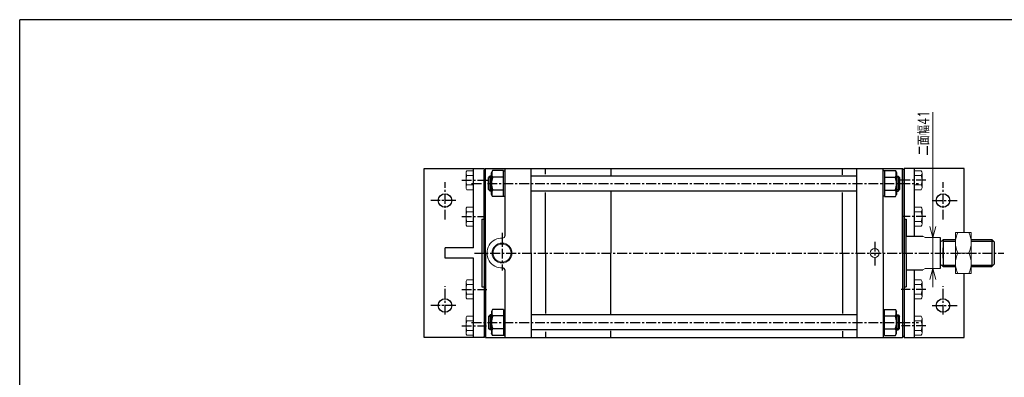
# Model space of a CAD drawing. Header units: millimetres. Extents: x -985 to 985, y -705 to 705.
# Tile 2 of 3: x -985 to 328, y 228 to 705. Entities that reach past the tile are written whole.
import ezdxf
from ezdxf.enums import TextEntityAlignment as Align

# ---------------------------------------------------------------- set-up
doc = ezdxf.new("R2010")
doc.units = ezdxf.units.MM
doc.header["$LTSCALE"] = 0.416667
doc.linetypes.add('CENTER', pattern=[50.8, 31.75, -6.35, 6.35, -6.35])
doc.layers.add('ZUWAKU', color=7, linetype='Continuous')
doc.styles.add('dcStyle0', font='txt.shx', dxfattribs={"width": 0.85, "bigfont": 'bigfont'})

# ---------------------------------------------------------------- blocks, each defined once
blk = doc.blocks.new('DC_GROUP_Φ200_2')
at = {"color": 4, "linetype": 'Continuous', "lineweight": 18}
for p, q in [((232.7, 414.5), (228.7, 429.5)), ((236.7, 429.5), (232.7, 414.5)), ((232.7, 414.5), (232.7, 429.5))]:
    blk.add_line(p, q, dxfattribs=at)
blk = doc.blocks.new('DC_GROUP_Φ200_3')
at = {"color": 4, "linetype": 'Continuous', "lineweight": 18}
for p, q in [((228.7, 358.5), (232.7, 373.5)), ((232.7, 373.5), (236.7, 358.5)), ((232.7, 373.5), (232.7, 358.5))]:
    blk.add_line(p, q, dxfattribs=at)
blk = doc.blocks.new('DC_GROUP_Φ200_13')
at = {"color": 4, "linetype": 'Continuous', "lineweight": 25}
for p, q in [((-354.4, 318.8), (-356, 316)), ((-356, 316), (-356, 287)), ((-340, 318.8), (-354.4, 318.8)), ((-340, 318.8), (-340, 284.2)), ((-340, 318.4), (-340, 284.6)), ((-340, 318.4), (-337.9, 318.4)), ((-340, 310.2), (-354.4, 310.2)), ((-340, 292.9), (-354.4, 292.9)), ((-354.4, 284.2), (-356, 287)), ((-340, 284.2), (-354.4, 284.2)), ((-340, 284.6), (-337.9, 284.6))]:
    blk.add_line(p, q, dxfattribs=at)
for centre, radius, start, end in [((-346.9, 314.5), 8.66, 150, 210), ((-332.2, 301.5), 23.8, 158.7017, 201.2983), ((-346.9, 288.5), 8.66, 150, 210)]:
    blk.add_arc(centre, radius, start, end, dxfattribs=at)
blk = doc.blocks.new('DC_GROUP_Φ200_14')
at = {"color": 4, "linetype": 'Continuous', "lineweight": 25}
for p, q in [((168.2, 318.4), (166.1, 318.4)), ((168.2, 284.2), (168.2, 318.8)), ((168.2, 318.8), (182.6, 318.8)), ((168.2, 284.6), (168.2, 318.4)), ((182.6, 318.8), (184.2, 316)), ((184.2, 287), (184.2, 316)), ((168.2, 310.2), (182.6, 310.2)), ((168.2, 292.9), (182.6, 292.9)), ((168.2, 284.6), (166.1, 284.6)), ((168.2, 284.2), (182.6, 284.2)), ((182.6, 284.2), (184.2, 287))]:
    blk.add_line(p, q, dxfattribs=at)
for centre, radius, start, end in [((175.1, 314.5), 8.66, 330, 30), ((160.3, 301.5), 23.8, 338.7017, 21.2983), ((175.1, 288.5), 8.66, 330, 30)]:
    blk.add_arc(centre, radius, start, end, dxfattribs=at)
blk = doc.blocks.new('DC_GROUP_Φ200_15')
at = {"color": 4, "linetype": 'Continuous', "lineweight": 25}
for p, q in [((-354.4, 503.8), (-356, 501)), ((-356, 472), (-356, 501)), ((-340, 503.8), (-354.4, 503.8)), ((-340, 469.2), (-340, 503.8)), ((-340, 469.6), (-340, 503.4)), ((-340, 503.4), (-337.9, 503.4)), ((-340, 495.2), (-354.4, 495.2)), ((-340, 477.9), (-354.4, 477.9)), ((-354.4, 469.2), (-356, 472)), ((-340, 469.2), (-354.4, 469.2)), ((-340, 469.6), (-337.9, 469.6))]:
    blk.add_line(p, q, dxfattribs=at)
for centre, radius, start, end in [((-346.9, 499.5), 8.66, 150, 210), ((-332.2, 486.5), 23.8, 158.7017, 201.2983), ((-346.9, 473.5), 8.66, 150, 210)]:
    blk.add_arc(centre, radius, start, end, dxfattribs=at)
blk = doc.blocks.new('DC_GROUP_Φ200_16')
at = {"color": 4, "linetype": 'Continuous', "lineweight": 25}
for p, q in [((168.2, 503.4), (166.1, 503.4)), ((168.2, 503.8), (168.2, 469.2)), ((168.2, 503.8), (182.6, 503.8)), ((168.2, 503.4), (168.2, 469.6)), ((182.6, 503.8), (184.2, 501)), ((184.2, 501), (184.2, 472)), ((168.2, 495.2), (182.6, 495.2)), ((168.2, 477.9), (182.6, 477.9)), ((168.2, 469.6), (166.1, 469.6)), ((168.2, 469.2), (182.6, 469.2)), ((182.6, 469.2), (184.2, 472))]:
    blk.add_line(p, q, dxfattribs=at)
for centre, radius, start, end in [((175.1, 499.5), 8.66, 330, 30), ((160.3, 486.5), 23.8, 338.7017, 21.2983), ((175.1, 473.5), 8.66, 330, 30)]:
    blk.add_arc(centre, radius, start, end, dxfattribs=at)
blk = doc.blocks.new('DC_GROUP_Φ200_17')
at = {"color": 4, "linetype": 'Continuous', "lineweight": 13}
for p, q in [((283.7, 421.5), (262.7, 421.5)), ((262.7, 421.5), (262.7, 366.5)), ((283.7, 366.5), (283.7, 421.5)), ((265.7, 394), (280.6, 394)), ((262.7, 366.5), (283.7, 366.5))]:
    blk.add_line(p, q, dxfattribs=at)
for centre, start, end in [((295.3, 407.8), 155.068, 204.932), ((251.1, 407.8), 335.068, 24.932), ((295.3, 380.3), 155.068, 204.932), ((251.1, 380.3), 335.068, 24.932)]:
    blk.add_arc(centre, 32.6, start, end, dxfattribs=at)
blk = doc.blocks.new('DC_GROUP_Φ200_36')
at = {"color": 4, "linetype": 'Continuous', "lineweight": 13}
for p, q in [((-389.9, 306.5), (-389.9, 287.5)), ((-379.9, 309.7), (-388.6, 309.7)), ((-379.9, 303.4), (-388.6, 303.4)), ((-379.9, 309.7), (-379.9, 284.3)), ((-379.9, 290.7), (-388.6, 290.7)), ((-379.9, 284.3), (-388.6, 284.3))]:
    blk.add_line(p, q, dxfattribs=at)
for centre, radius, start, end in [((-385.3, 306.5), 4.6, 136.3665, 223.6335), ((-373.4, 297), 16.5, 157.363, 202.637), ((-385.3, 287.5), 4.6, 136.3665, 223.6335)]:
    blk.add_arc(centre, radius, start, end, dxfattribs=at)
blk = doc.blocks.new('DC_GROUP_Φ200_37')
at = {"color": 4, "linetype": 'Continuous', "lineweight": 13}
for p, q in [((-389.9, 355), (-389.9, 336)), ((-379.9, 358.2), (-388.6, 358.2)), ((-379.9, 358.2), (-379.9, 332.8)), ((-379.9, 351.9), (-388.6, 351.9)), ((-379.9, 339.2), (-388.6, 339.2)), ((-379.9, 332.8), (-388.6, 332.8))]:
    blk.add_line(p, q, dxfattribs=at)
for centre, radius, start, end in [((-385.3, 355), 4.6, 136.3665, 223.6335), ((-373.4, 345.5), 16.5, 157.363, 202.637), ((-385.3, 336), 4.6, 136.3665, 223.6335)]:
    blk.add_arc(centre, radius, start, end, dxfattribs=at)
blk = doc.blocks.new('DC_GROUP_Φ200_38')
at = {"color": 4, "linetype": 'Continuous', "lineweight": 13}
for p, q in [((-389.9, 452), (-389.9, 433)), ((-379.9, 455.2), (-388.6, 455.2)), ((-379.9, 448.9), (-388.6, 448.9)), ((-379.9, 455.2), (-379.9, 429.8)), ((-379.9, 436.2), (-388.6, 436.2)), ((-379.9, 429.8), (-388.6, 429.8))]:
    blk.add_line(p, q, dxfattribs=at)
for centre, radius, start, end in [((-385.3, 452), 4.6, 136.3665, 223.6335), ((-373.4, 442.5), 16.5, 157.363, 202.637), ((-385.3, 433), 4.6, 136.3665, 223.6335)]:
    blk.add_arc(centre, radius, start, end, dxfattribs=at)
blk = doc.blocks.new('DC_GROUP_Φ200_39')
at = {"color": 4, "linetype": 'Continuous', "lineweight": 13}
for p, q in [((-389.9, 500.5), (-389.9, 481.5)), ((-379.9, 503.7), (-388.6, 503.7)), ((-379.9, 503.7), (-379.9, 478.3)), ((-379.9, 497.4), (-388.6, 497.4)), ((-379.9, 484.7), (-388.6, 484.7)), ((-379.9, 478.3), (-388.6, 478.3))]:
    blk.add_line(p, q, dxfattribs=at)
for centre, radius, start, end in [((-385.3, 500.5), 4.6, 136.3665, 223.6335), ((-373.4, 491), 16.5, 157.363, 202.637), ((-385.3, 481.5), 4.6, 136.3665, 223.6335)]:
    blk.add_arc(centre, radius, start, end, dxfattribs=at)
blk = doc.blocks.new('DC_GROUP_Φ200_41')
at = {"color": 4, "linetype": 'Continuous', "lineweight": 13}
for p, q in [((208.1, 284.3), (208.1, 309.7)), ((208.1, 309.7), (216.8, 309.7)), ((208.1, 303.4), (216.8, 303.4)), ((218.1, 287.5), (218.1, 306.5)), ((208.1, 290.7), (216.8, 290.7)), ((208.1, 284.3), (216.8, 284.3))]:
    blk.add_line(p, q, dxfattribs=at)
for centre, radius, start, end in [((213.5, 306.5), 4.6, 316.3665, 43.6335), ((201.6, 297), 16.5, 337.363, 22.637), ((213.5, 287.5), 4.6, 316.3665, 43.6335)]:
    blk.add_arc(centre, radius, start, end, dxfattribs=at)
blk = doc.blocks.new('DC_GROUP_Φ200_42')
at = {"color": 4, "linetype": 'Continuous', "lineweight": 13}
for p, q in [((208.1, 332.8), (208.1, 358.2)), ((208.1, 358.2), (216.8, 358.2)), ((218.1, 336), (218.1, 355)), ((208.1, 351.9), (216.8, 351.9)), ((208.1, 339.2), (216.8, 339.2)), ((208.1, 332.8), (216.8, 332.8))]:
    blk.add_line(p, q, dxfattribs=at)
for centre, radius, start, end in [((213.5, 355), 4.6, 316.3665, 43.6335), ((201.6, 345.5), 16.5, 337.363, 22.637), ((213.5, 336), 4.6, 316.3665, 43.6335)]:
    blk.add_arc(centre, radius, start, end, dxfattribs=at)
blk = doc.blocks.new('DC_GROUP_Φ200_43')
at = {"color": 4, "linetype": 'Continuous', "lineweight": 13}
for p, q in [((208.1, 429.8), (208.1, 455.2)), ((208.1, 455.2), (216.8, 455.2)), ((208.1, 448.9), (216.8, 448.9)), ((218.1, 433), (218.1, 452)), ((208.1, 436.2), (216.8, 436.2)), ((208.1, 429.8), (216.8, 429.8))]:
    blk.add_line(p, q, dxfattribs=at)
for centre, radius, start, end in [((213.5, 452), 4.6, 316.3665, 43.6335), ((201.6, 442.5), 16.5, 337.363, 22.637), ((213.5, 433), 4.6, 316.3665, 43.6335)]:
    blk.add_arc(centre, radius, start, end, dxfattribs=at)
blk = doc.blocks.new('DC_GROUP_Φ200_44')
at = {"color": 4, "linetype": 'Continuous', "lineweight": 13}
for p, q in [((208.1, 478.3), (208.1, 503.7)), ((208.1, 503.7), (216.8, 503.7)), ((218.1, 481.5), (218.1, 500.5)), ((208.1, 497.4), (216.8, 497.4)), ((208.1, 484.7), (216.8, 484.7)), ((208.1, 478.3), (216.8, 478.3))]:
    blk.add_line(p, q, dxfattribs=at)
for centre, radius, start, end in [((213.5, 500.5), 4.6, 316.3665, 43.6335), ((201.6, 491), 16.5, 337.363, 22.637), ((213.5, 481.5), 4.6, 316.3665, 43.6335)]:
    blk.add_arc(centre, radius, start, end, dxfattribs=at)

msp = doc.modelspace()

# ---------------------------------------------------------------- linework, layer by layer
at = {"color": 4, "linetype": 'Continuous', "lineweight": 13}
for p, q in [((232.717, 581.763), (232.717, 414.519)), ((222.088, 414.519), (219.048, 416.519)), ((222.088, 414.519), (242.088, 414.519)), ((232.717, 373.519), (232.717, 414.519)), ((262.667, 410.019), (262.667, 378.019)), ((219.048, 371.519), (222.088, 373.519)), ((222.088, 373.519), (242.088, 373.519)), ((232.717, 348.519), (232.717, 373.519))]:
    msp.add_line(p, q, dxfattribs=at)
at = {"color": 4, "linetype": 'Continuous', "lineweight": 25}
for p, q in [((-445.912, 506.519), (-365.912, 506.519)), ((-445.912, 281.519), (-445.912, 506.519)), ((-379.912, 401.019), (-379.912, 506.519)), ((-363.912, 506.519), (-365.912, 504.519)), ((-363.912, 506.519), (-365.912, 504.519)), ((-365.912, 506.519), (-365.912, 281.519)), ((-365.912, 439.019), (-365.912, 504.519)), ((-365.912, 394.019), (-365.912, 504.519)), ((-363.912, 506.519), (192.088, 506.519)), ((-363.912, 506.519), (192.088, 506.519)), ((-363.912, 394.019), (-363.912, 506.519)), ((-337.912, 416.997), (-337.912, 506.519)), ((-302.912, 394.019), (-302.912, 506.519)), ((-283.812, 499.142), (-283.812, 506.519)), ((-196.912, 506.519), (-196.912, 497.912)), ((111.988, 498.077), (111.988, 506.519)), ((131.088, 394.019), (131.088, 506.519)), ((166.088, 394.019), (166.088, 506.519)), ((192.088, 506.519), (194.088, 504.519)), ((192.088, 506.519), (194.088, 504.519)), ((192.088, 394.019), (192.088, 506.519)), ((274.088, 506.519), (194.088, 506.519)), ((194.088, 506.519), (194.088, 281.519)), ((194.088, 439.019), (194.088, 504.519)), ((194.088, 394.019), (194.088, 504.519)), ((208.088, 416.519), (208.088, 506.519)), ((274.088, 421.519), (274.088, 506.519)), ((-357.912, 496.519), (-359.912, 494.519)), ((-359.912, 478.519), (-359.912, 494.519)), ((-359.512, 494.919), (-356.012, 494.919)), ((-356.012, 496.519), (-357.912, 496.519)), ((-357.912, 476.519), (-357.912, 496.519)), ((131.088, 496.519), (-302.912, 496.519)), ((184.188, 496.519), (186.088, 496.519)), ((187.688, 494.919), (184.188, 494.919)), ((186.088, 496.519), (188.088, 494.519)), ((186.088, 496.519), (186.088, 476.519)), ((188.088, 494.519), (188.088, 478.519)), ((-357.912, 476.519), (-359.912, 478.519)), ((-359.512, 478.119), (-356.012, 478.119)), ((-356.012, 476.519), (-357.912, 476.519)), ((131.088, 476.519), (-302.912, 476.519)), ((-283.812, 394.019), (-283.812, 474.63)), ((-196.912, 475.34), (-196.912, 394.019)), ((111.988, 394.019), (111.988, 474.476)), ((187.688, 478.119), (184.188, 478.119)), ((184.188, 476.519), (186.088, 476.519)), ((186.088, 476.519), (188.088, 478.519)), ((-368.912, 439.019), (-365.912, 439.019)), ((-368.912, 439.019), (-368.912, 349.019)), ((-368.912, 439.019), (-365.912, 439.019)), ((194.088, 439.019), (197.088, 439.019)), ((194.088, 439.019), (197.088, 439.019)), ((197.088, 439.019), (197.088, 416.519)), ((197.088, 394.019), (197.088, 439.019)), ((197.088, 416.519), (219.048, 416.519)), ((242.088, 414.519), (242.088, 373.384)), ((246.088, 412.019), (262.667, 412.019)), ((246.088, 412.019), (246.088, 376.019)), ((246.088, 410.019), (262.667, 410.019)), ((283.667, 412.019), (311.088, 412.019)), ((283.667, 410.019), (313.088, 410.019)), ((314.088, 409.019), (311.088, 412.019)), ((311.088, 412.019), (311.088, 376.019)), ((314.088, 409.019), (314.088, 379.019)), ((-417.912, 387.019), (-417.912, 401.019)), ((-379.912, 401.019), (-417.912, 401.019)), ((-365.912, 394.019), (-365.912, 283.519)), ((-363.912, 394.019), (-363.912, 281.519)), ((-302.912, 394.019), (-302.912, 281.519)), ((-283.812, 394.019), (-283.812, 313.408)), ((-196.912, 312.697), (-196.912, 394.019)), ((111.988, 394.019), (111.988, 313.562)), ((131.088, 394.019), (131.088, 281.519)), ((166.088, 394.019), (166.088, 281.519)), ((192.088, 394.019), (192.088, 281.519)), ((194.088, 394.019), (194.088, 283.519)), ((197.088, 394.019), (197.088, 349.019)), ((246.088, 387.019), (246.088, 401.019)), ((-379.912, 387.019), (-417.912, 387.019)), ((-379.912, 281.519), (-379.912, 387.019)), ((-337.912, 281.519), (-337.912, 371.041)), ((197.088, 371.519), (219.048, 371.519)), ((208.088, 281.519), (208.088, 371.519)), ((246.088, 378.019), (262.667, 378.019)), ((246.088, 376.019), (262.667, 376.019)), ((283.667, 378.019), (313.088, 378.019)), ((283.667, 376.019), (311.088, 376.019)), ((314.088, 379.019), (311.088, 376.019)), ((274.088, 281.519), (274.088, 366.519)), ((-368.912, 349.019), (-365.912, 349.019)), ((194.088, 349.019), (197.088, 349.019)), ((-357.912, 311.519), (-359.912, 309.519)), ((-359.912, 309.519), (-359.912, 293.519)), ((-359.512, 309.919), (-356.012, 309.919)), ((-356.012, 311.519), (-357.912, 311.519)), ((-357.912, 311.519), (-357.912, 291.519)), ((131.088, 311.519), (-302.912, 311.519)), ((184.188, 311.519), (186.088, 311.519)), ((187.688, 309.919), (184.188, 309.919)), ((186.088, 311.519), (188.088, 309.519)), ((186.088, 291.519), (186.088, 311.519)), ((188.088, 293.519), (188.088, 309.519)), ((-357.912, 291.519), (-359.912, 293.519)), ((-359.512, 293.119), (-356.012, 293.119)), ((-356.012, 291.519), (-357.912, 291.519)), ((131.088, 291.519), (-302.912, 291.519)), ((-283.812, 288.896), (-283.812, 281.519)), ((-196.912, 281.519), (-196.912, 290.125)), ((111.988, 289.96), (111.988, 281.519)), ((187.688, 293.119), (184.188, 293.119)), ((184.188, 291.519), (186.088, 291.519)), ((186.088, 291.519), (188.088, 293.519)), ((-365.912, 281.519), (-445.912, 281.519)), ((-363.912, 281.519), (-365.912, 283.519)), ((-363.912, 281.519), (192.088, 281.519)), ((192.088, 281.519), (194.088, 283.519)), ((194.088, 281.519), (274.088, 281.519))]:
    msp.add_line(p, q, dxfattribs=at)
at = {"color": 4, "linetype": 'CENTER', "lineweight": 25}
for p, q in [((-417.912, 438.484), (-417.912, 488.284)), ((-395.633, 491.019), (-360.367, 491.019)), ((-382.558, 486.519), (213.227, 486.519)), ((223.361, 491.019), (188.542, 491.019)), ((246.088, 438.484), (246.088, 488.284)), ((-403.412, 464.019), (-436.847, 464.019)), ((231.588, 464.019), (265.023, 464.019)), ((-395.633, 442.519), (-363.967, 442.519)), ((223.361, 442.519), (192.142, 442.519)), ((-341.912, 420.876), (-341.912, 370.649)), ((155.088, 409.069), (155.088, 377.16)), ((-378.762, 394.019), (327.278, 394.019)), ((-417.912, 311.884), (-417.912, 349.684)), ((-395.633, 345.519), (-362.167, 345.519)), ((223.361, 345.519), (190.342, 345.519)), ((246.088, 311.884), (246.088, 349.684)), ((-403.412, 324.019), (-436.847, 324.019)), ((231.588, 324.019), (265.023, 324.019)), ((-395.633, 297.019), (-362.767, 297.019)), ((-382.558, 301.519), (213.227, 301.519)), ((223.361, 297.019), (190.942, 297.019))]:
    msp.add_line(p, q, dxfattribs=at)
at = {"color": 4, "linetype": 'Continuous', "lineweight": 25}
for centre in [(-417.912, 464.019), (246.088, 464.019), (-417.912, 324.019), (246.088, 324.019)]:
    msp.add_circle(centre, 9, dxfattribs=at)
at = {"color": 4, "linetype": 'Continuous', "lineweight": 13}
for centre, radius in [((-341.912, 394.019), 13.194), ((-341.912, 394.019), 11.994), ((155.088, 394.019), 6)]:
    msp.add_circle(centre, radius, dxfattribs=at)
for centre, radius, start, end in [((-341.912, 394.019), 20, 87.508094, 272.491906), ((-340.912, 416.997), 3, 267.508094, 0)]:
    msp.add_arc(centre, radius, start, end, dxfattribs=at)
at = {"color": 4, "linetype": 'Continuous', "lineweight": 25}
for centre, radius, start, end in [((244.088, 412.019), 2, 176.195233, 0), ((-340.912, 371.041), 3, 0, 92.491906), ((244.088, 376.019), 2, 0, 180)]:
    msp.add_arc(centre, radius, start, end, dxfattribs=at)
at = {"layer": 'ZUWAKU', "color": 5, "linetype": 'Continuous', "lineweight": 25}
for p in [(-985, -673.75), (955, 705)]:
    msp.add_line(p, (-985, 705), dxfattribs=at)

# ---------------------------------------------------------------- block references
at = {"linetype": 'Continuous'}
for name in ['DC_GROUP_Φ200_39', 'DC_GROUP_Φ200_15', 'DC_GROUP_Φ200_16', 'DC_GROUP_Φ200_44', 'DC_GROUP_Φ200_38', 'DC_GROUP_Φ200_43', 'DC_GROUP_Φ200_2', 'DC_GROUP_Φ200_17', 'DC_GROUP_Φ200_3', 'DC_GROUP_Φ200_37', 'DC_GROUP_Φ200_42', 'DC_GROUP_Φ200_13', 'DC_GROUP_Φ200_14', 'DC_GROUP_Φ200_36', 'DC_GROUP_Φ200_41']:
    msp.add_blockref(name, (0, 0), dxfattribs=at)

# ---------------------------------------------------------------- texts
at = {"color": 4, "style": 'dcStyle0', "width": 0.714286}
msp.add_text('二面幅41', height=15, rotation=90, dxfattribs=at).set_placement((227.717, 524.05), (227.717, 584.05), align=Align.FIT)

doc.saveas('drawing.dxf')
